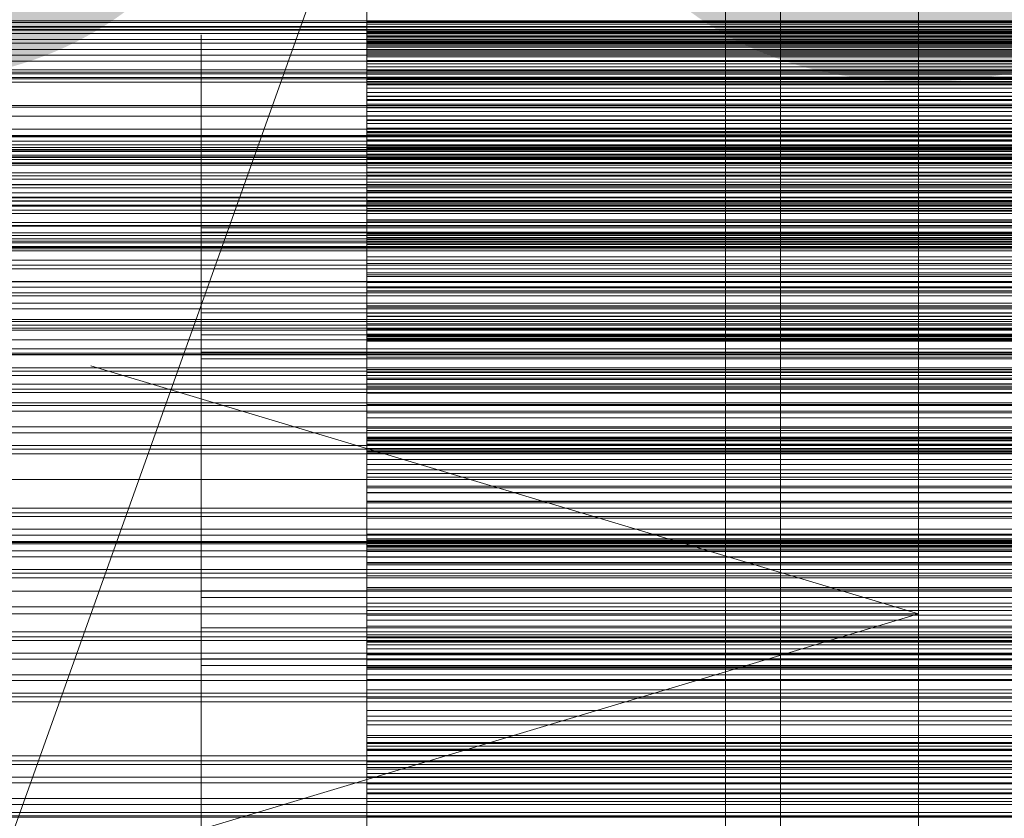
# Model space of a CAD drawing. Header units: millimetres. Extents: x -1970 to 61924, y -58230 to 6847.
# Tile 199 of 256: x 487 to 666, y -34237 to -34092. Entities that reach past the tile are written whole.
import ezdxf

# ---------------------------------------------------------------- set-up
doc = ezdxf.new("R2010")
doc.units = ezdxf.units.MM
for name, color, linetype, lineweight in [('COTAS_O', 1, 'Continuous', 0), ('frontal_briquetadora', 7, 'Continuous', 0), ('frontal_C03', 7, 'Continuous', 0), ('frontal_dosificador', 7, 'Continuous', 0), ('frontal_mezcladora', 7, 'Continuous', 0), ('frontal_secador', 7, 'Continuous', 0)]:
    doc.layers.add(name, color=color, linetype=linetype, lineweight=lineweight)
doc.dimstyles.new('R19_100', dxfattribs={"dimtxt": 250, "dimasz": 150, "dimexe": 150, "dimexo": 80, "dimgap": 100, "dimtad": 1, "dimtih": 1, "dimtoh": 1, "dimdsep": 46, "dimcen": 0.09, "dimadec": 0, "dimazin": 0, "dimtfac": 1, "dimtdec": 4, "dimtofl": 0, "dimtmove": 0, "dimatfit": 3, "dimfxl": 1, "dimtolj": 1, "dimtzin": 0, "dimarcsym": 0})

# ---------------------------------------------------------------- blocks, each defined once
blk = doc.blocks.new('DIM_R26_46')
at = {"layer": 'COTAS_O'}
for p, q in [((-1725, -33700), (-1575, -33655)), ((1725, -33700), (1575, -33655)), ((-1725, -34400), (-1725, -33700)), ((-1725, -33700), (1725, -33700)), ((-1725, -33700), (-1575, -33745)), ((1725, -33700), (1575, -33745)), ((1725, -34400), (1725, -33700))]:
    blk.add_line(p, q, dxfattribs=at)
blk.add_text('3450 O', height=250, dxfattribs=at).set_placement((0, -33600))
blk = doc.blocks.new('DIM_R26_49')
at = {"layer": 'COTAS_O'}
for p, q in [((-650, -34200), (-500, -34155)), ((650, -34200), (500, -34155)), ((-650, -34900), (-650, -34200)), ((-650, -34200), (650, -34200)), ((-650, -34200), (-500, -34245)), ((650, -34200), (500, -34245)), ((650, -34900), (650, -34200))]:
    blk.add_line(p, q, dxfattribs=at)
blk.add_text('1300 O', height=250, dxfattribs=at).set_placement((0, -34100))

msp = doc.modelspace()

# ---------------------------------------------------------------- linework, layer by layer
at = {"layer": 'frontal_briquetadora'}
for p, q in [((550, -34092.577), (550, -34079.226)), ((550, -34095.598), (550, -34088.773)), ((550, -34092.698), (550, -34088.88)), ((550, -34089.04), (550, -34102.804)), ((550, -34098.165), (550, -34089.479)), ((550, -34103.889), (550, -34090.793)), ((550, -34091.623), (550, -34093.074)), ((550, -34092.064), (550, -34093.54)), ((550, -34104.721), (550, -34092.577)), ((550, -34092.577), (750, -34092.577)), ((550, -34096.357), (550, -34092.698)), ((750, -34092.698), (550, -34092.698)), ((550, -34093.074), (550, -34094.607)), ((550, -34093.074), (750, -34093.074)), ((550, -34093.54), (550, -34095.098)), ((550, -34093.54), (750, -34093.54)), ((550, -34103.103), (550, -34094.189)), ((750, -34094.189), (550, -34094.189)), ((550, -34094.189), (550, -34094.417)), ((750, -34094.417), (550, -34094.417)), ((550, -34094.417), (550, -34094.804)), ((520, -34096.156), (520, -34095.002)), ((520, -34095.002), (520, -34095.959)), ((520, -34097.371), (520, -34095.264)), ((520, -34095.959), (520, -34099.014)), ((520, -34099.407), (520, -34096.156)), ((550, -34094.607), (550, -34096.221)), ((550, -34094.607), (750, -34094.607)), ((750, -34094.804), (550, -34094.804)), ((550, -34094.804), (550, -34095.36)), ((550, -34095.959), (550, -34095.002)), ((550, -34095.002), (550, -34096.156)), ((550, -34095.098), (550, -34096.737)), ((550, -34095.098), (750, -34095.098)), ((550, -34097.371), (550, -34095.264)), ((750, -34095.36), (550, -34095.36)), ((550, -34095.36), (550, -34096.093)), ((550, -34097.262), (550, -34095.598)), ((550, -34095.598), (750, -34095.598)), ((550, -34099.014), (550, -34095.959)), ((750, -34096.093), (550, -34096.093)), ((550, -34096.093), (550, -34097.02)), ((550, -34096.156), (550, -34099.407)), ((550, -34096.221), (550, -34097.916)), ((550, -34096.221), (750, -34096.221)), ((520, -34101.561), (520, -34097.371)), ((550, -34099.843), (550, -34096.357)), ((750, -34096.357), (550, -34096.357)), ((550, -34096.737), (550, -34098.457)), ((550, -34096.737), (750, -34096.737)), ((750, -34097.02), (550, -34097.02)), ((550, -34097.02), (550, -34098.165)), ((550, -34099.007), (550, -34097.262)), ((550, -34097.262), (750, -34097.262)), ((550, -34101.561), (550, -34097.371)), ((550, -34097.916), (550, -34099.69)), ((550, -34097.916), (750, -34097.916)), ((520, -34099.014), (520, -34104.133)), ((520, -34104.716), (520, -34099.407)), ((750, -34098.165), (550, -34098.165)), ((550, -34098.457), (550, -34100.257)), ((550, -34098.457), (750, -34098.457)), ((550, -34100.831), (550, -34099.007)), ((550, -34099.007), (750, -34099.007)), ((550, -34104.133), (550, -34099.014)), ((550, -34099.407), (550, -34104.716)), ((550, -34099.69), (550, -34101.544)), ((550, -34099.69), (750, -34099.69)), ((520, -34107.784), (520, -34101.561)), ((550, -34103.14), (550, -34099.843)), ((750, -34099.843), (550, -34099.843)), ((550, -34100.257), (550, -34102.135)), ((550, -34100.257), (750, -34100.257)), ((550, -34102.733), (550, -34100.831)), ((550, -34100.831), (750, -34100.831)), ((550, -34101.544), (550, -34103.477)), ((550, -34101.544), (750, -34101.544)), ((550, -34107.784), (550, -34101.561)), ((550, -34102.135), (550, -34104.091)), ((550, -34102.135), (750, -34102.135)), ((550, -34104.714), (550, -34102.733)), ((550, -34102.733), (750, -34102.733)), ((550, -34102.804), (550, -34115.613)), ((550, -34102.804), (750, -34102.804)), ((550, -34106.909), (550, -34103.103)), ((750, -34103.103), (550, -34103.103)), ((550, -34106.22), (550, -34103.14)), ((750, -34103.14), (550, -34103.14)), ((520, -34104.133), (520, -34111.255)), ((520, -34112.022), (520, -34104.716)), ((550, -34103.477), (550, -34105.486)), ((550, -34103.477), (750, -34103.477)), ((550, -34115.656), (550, -34103.889)), ((550, -34103.889), (750, -34103.889)), ((550, -34104.091), (550, -34106.125)), ((550, -34104.091), (750, -34104.091)), ((550, -34111.255), (550, -34104.133)), ((550, -34106.771), (550, -34104.714)), ((550, -34104.714), (750, -34104.714)), ((550, -34104.716), (550, -34112.022)), ((550, -34115.191), (550, -34104.721)), ((550, -34104.721), (750, -34104.721)), ((550, -34105.486), (550, -34107.573)), ((550, -34105.486), (750, -34105.486)), ((550, -34106.125), (550, -34108.235)), ((550, -34106.125), (750, -34106.125)), ((550, -34115.124), (550, -34106.22)), ((750, -34106.22), (550, -34106.22)), ((550, -34108.904), (550, -34106.771)), ((550, -34106.771), (750, -34106.771)), ((550, -34110.56), (550, -34106.909)), ((750, -34106.909), (550, -34106.909)), ((520, -34115.968), (520, -34107.784)), ((550, -34107.573), (550, -34109.735)), ((550, -34107.573), (750, -34107.573)), ((550, -34115.968), (550, -34107.784)), ((550, -34108.235), (550, -34110.42)), ((550, -34108.235), (750, -34108.235)), ((550, -34111.113), (550, -34108.904)), ((550, -34108.904), (750, -34108.904)), ((550, -34109.735), (550, -34111.971)), ((550, -34109.735), (750, -34109.735)), ((550, -34110.42), (550, -34112.679)), ((550, -34110.42), (750, -34110.42)), ((520, -34111.255), (520, -34120.296)), ((520, -34121.239), (520, -34112.022)), ((550, -34114.047), (550, -34110.56)), ((750, -34110.56), (550, -34110.56)), ((550, -34113.395), (550, -34111.113)), ((550, -34111.113), (750, -34111.113)), ((550, -34120.296), (550, -34111.255)), ((550, -34111.971), (550, -34114.281)), ((550, -34111.971), (750, -34111.971)), ((550, -34112.022), (550, -34121.239)), ((550, -34112.599), (550, -34112.576)), ((750, -34112.576), (550, -34112.576)), ((550, -34112.576), (550, -34112.716)), ((550, -34121.71), (550, -34112.599)), ((750, -34112.599), (550, -34112.599)), ((550, -34112.679), (550, -34115.012)), ((550, -34112.679), (750, -34112.679)), ((750, -34112.716), (550, -34112.716)), ((550, -34112.716), (550, -34113.027)), ((750, -34113.027), (550, -34113.027)), ((550, -34113.027), (550, -34113.519)), ((550, -34115.75), (550, -34113.395)), ((550, -34113.395), (750, -34113.395)), ((750, -34113.519), (550, -34113.519)), ((550, -34113.519), (550, -34114.21)), ((550, -34117.358), (550, -34114.047)), ((750, -34114.047), (550, -34114.047)), ((750, -34114.21), (550, -34114.21)), ((550, -34114.21), (550, -34115.124)), ((550, -34114.281), (550, -34116.664)), ((550, -34114.281), (750, -34114.281)), ((550, -34115.012), (550, -34117.417)), ((550, -34115.012), (750, -34115.012)), ((750, -34115.124), (550, -34115.124)), ((550, -34123.584), (550, -34115.191)), ((550, -34115.191), (750, -34115.191)), ((550, -34115.613), (550, -34126.974)), ((550, -34115.613), (750, -34115.613)), ((550, -34125.641), (550, -34115.656)), ((550, -34115.656), (750, -34115.656)), ((550, -34118.177), (550, -34115.75)), ((550, -34115.75), (750, -34115.75)), ((520, -34126.016), (520, -34115.968)), ((550, -34126.016), (550, -34115.968)), ((550, -34116.664), (550, -34119.118)), ((550, -34116.664), (750, -34116.664)), ((550, -34120.474), (550, -34117.358)), ((750, -34117.358), (550, -34117.358)), ((550, -34117.417), (550, -34119.893)), ((550, -34117.417), (750, -34117.417)), ((520, -34120.227), (520, -34117.813)), ((520, -34120.031), (520, -34117.866)), ((520, -34117.866), (520, -34118.139)), ((520, -34118.139), (520, -34120.796)), ((550, -34120.675), (550, -34118.177)), ((550, -34118.177), (750, -34118.177)), ((550, -34119.118), (550, -34126.503)), ((550, -34119.118), (750, -34119.118)), ((520, -34124.205), (520, -34120.031)), ((520, -34124.576), (520, -34120.227)), ((520, -34120.296), (520, -34131.152)), ((520, -34120.796), (520, -34125.31)), ((520, -34132.258), (520, -34121.239)), ((550, -34119.893), (550, -34122.44)), ((550, -34119.893), (750, -34119.893)), ((550, -34131.152), (550, -34120.296)), ((550, -34123.368), (550, -34120.474)), ((750, -34120.474), (550, -34120.474)), ((550, -34123.243), (550, -34120.675)), ((550, -34120.675), (750, -34120.675)), ((550, -34121.239), (550, -34132.258)), ((550, -34125.343), (550, -34121.71)), ((750, -34121.71), (550, -34121.71)), ((550, -34122.44), (550, -34125.055)), ((550, -34122.44), (750, -34122.44)), ((520, -34129.561), (520, -34124.205)), ((520, -34130), (520, -34124.576)), ((550, -34125.879), (550, -34123.243)), ((550, -34123.243), (750, -34123.243)), ((550, -34132.468), (550, -34123.368)), ((750, -34123.368), (550, -34123.368)), ((550, -34129.579), (550, -34123.584)), ((550, -34123.584), (750, -34123.584)), ((520, -34125.31), (520, -34130.788)), ((520, -34137.811), (520, -34126.016)), ((550, -34125.055), (550, -34133.026)), ((550, -34125.055), (750, -34125.055)), ((550, -34128.818), (550, -34125.343)), ((750, -34125.343), (550, -34125.343)), ((550, -34133.462), (550, -34125.641)), ((550, -34125.641), (750, -34125.641)), ((550, -34128.583), (550, -34125.879)), ((550, -34125.879), (750, -34125.879)), ((550, -34137.811), (550, -34126.016)), ((550, -34126.503), (550, -34131.376)), ((550, -34126.503), (750, -34126.503)), ((550, -34126.974), (550, -34136.452)), ((550, -34126.974), (750, -34126.974)), ((520, -34129.561), (750, -34129.561)), ((520, -34135.039), (520, -34129.561)), ((520, -34130), (750, -34130)), ((520, -34130), (520, -34135.424)), ((550, -34131.352), (550, -34128.583)), ((550, -34128.583), (750, -34128.583)), ((550, -34132.125), (550, -34128.818)), ((750, -34128.818), (550, -34128.818)), ((550, -34132.944), (550, -34129.579)), ((550, -34129.579), (750, -34129.579)), ((520, -34130.788), (750, -34130.788)), ((520, -34130.788), (520, -34136.144)), ((520, -34131.152), (520, -34143.694)), ((550, -34131.126), (550, -34131.018)), ((750, -34131.018), (550, -34131.018)), ((550, -34131.018), (550, -34131.084)), ((750, -34131.084), (550, -34131.084)), ((550, -34131.084), (550, -34131.335)), ((550, -34131.4), (550, -34131.126)), ((750, -34131.126), (550, -34131.126)), ((550, -34143.694), (550, -34131.152)), ((750, -34131.335), (550, -34131.335)), ((550, -34131.335), (550, -34131.787)), ((550, -34139.891), (550, -34131.352)), ((550, -34131.352), (750, -34131.352)), ((550, -34131.376), (550, -34133.551)), ((550, -34131.376), (750, -34131.376)), ((550, -34140.685), (550, -34131.4)), ((750, -34131.4), (550, -34131.4)), ((750, -34131.787), (550, -34131.787)), ((550, -34131.787), (550, -34132.468)), ((520, -34144.951), (520, -34132.258)), ((520, -34135.877), (520, -34133.712)), ((520, -34133.712), (520, -34133.985)), ((550, -34135.252), (550, -34132.125)), ((750, -34132.125), (550, -34132.125)), ((550, -34132.258), (550, -34144.951)), ((750, -34132.468), (550, -34132.468)), ((550, -34133.551), (550, -34132.944)), ((550, -34132.944), (750, -34132.944)), ((550, -34133.026), (550, -34138.548)), ((550, -34133.026), (750, -34133.026)), ((550, -34138.817), (550, -34133.462)), ((550, -34133.462), (750, -34133.462)), ((550, -34133.551), (750, -34133.551)), ((520, -34133.985), (520, -34136.641)), ((520, -34139.553), (520, -34135.039)), ((520, -34135.424), (520, -34139.773)), ((550, -34138.18), (550, -34135.252)), ((750, -34135.252), (550, -34135.252)), ((520, -34140.051), (520, -34135.877)), ((520, -34136.144), (520, -34140.318)), ((520, -34136.641), (520, -34141.156)), ((520, -34139.653), (520, -34137.24)), ((550, -34136.452), (550, -34143.68)), ((550, -34136.452), (750, -34136.452)), ((520, -34151.214), (520, -34137.811)), ((550, -34151.214), (550, -34137.811)), ((550, -34140.882), (550, -34138.18)), ((750, -34138.18), (550, -34138.18)), ((550, -34138.548), (550, -34141.41)), ((550, -34138.548), (750, -34138.548)), ((550, -34141.501), (550, -34138.817)), ((550, -34138.817), (750, -34138.817)), ((520, -34142.21), (520, -34139.553)), ((520, -34144.003), (520, -34139.653)), ((520, -34139.773), (520, -34142.187)), ((520, -34145.407), (520, -34140.051)), ((520, -34140.318), (520, -34142.483)), ((520, -34142.991), (520, -34140.827)), ((520, -34140.827), (520, -34141.1)), ((550, -34146.05), (550, -34139.891)), ((550, -34139.891), (750, -34139.891)), ((550, -34144.137), (550, -34140.685)), ((750, -34140.685), (550, -34140.685)), ((550, -34150.155), (550, -34140.882)), ((750, -34140.882), (550, -34140.882)), ((520, -34141.1), (520, -34143.756)), ((520, -34141.156), (520, -34146.634)), ((520, -34142.483), (520, -34142.21)), ((550, -34141.41), (550, -34141.501)), ((550, -34141.41), (750, -34141.41)), ((550, -34141.501), (750, -34141.501)), ((520, -34147.165), (520, -34142.991)), ((520, -34143.694), (520, -34157.775)), ((520, -34143.756), (520, -34148.271)), ((520, -34149.426), (520, -34144.003)), ((550, -34143.68), (550, -34148.383)), ((550, -34143.68), (750, -34143.68)), ((550, -34157.775), (550, -34143.694)), ((550, -34147.428), (550, -34144.137)), ((750, -34144.137), (550, -34144.137)), ((550, -34145.452), (550, -34144.381)), ((550, -34144.381), (550, -34146.095)), ((550, -34144.381), (750, -34144.381)), ((520, -34159.169), (520, -34144.951)), ((520, -34145.407), (750, -34145.407)), ((520, -34150.885), (520, -34145.407)), ((550, -34144.951), (550, -34159.169)), ((550, -34149.267), (550, -34145.452)), ((550, -34145.452), (750, -34145.452)), ((550, -34149.591), (550, -34146.05)), ((550, -34146.05), (750, -34146.05)), ((550, -34146.095), (550, -34150.529)), ((550, -34146.095), (750, -34146.095)), ((520, -34146.634), (750, -34146.634)), ((520, -34146.634), (520, -34151.99)), ((520, -34152.522), (520, -34147.165)), ((550, -34150.547), (550, -34147.428)), ((750, -34147.428), (550, -34147.428)), ((520, -34148.271), (520, -34153.748)), ((520, -34149.426), (750, -34149.426)), ((520, -34149.426), (520, -34154.85)), ((550, -34148.383), (550, -34150.379)), ((550, -34148.383), (750, -34148.383)), ((550, -34155.68), (550, -34149.267)), ((550, -34149.267), (750, -34149.267)), ((550, -34149.667), (550, -34149.488)), ((750, -34149.488), (550, -34149.488)), ((750, -34149.496), (550, -34149.496)), ((550, -34149.496), (550, -34149.71)), ((550, -34150.379), (550, -34149.591)), ((550, -34149.591), (750, -34149.591)), ((550, -34150.023), (550, -34149.667)), ((750, -34149.667), (550, -34149.667)), ((750, -34149.71), (550, -34149.71)), ((550, -34149.71), (550, -34150.155)), ((520, -34155.399), (520, -34150.885)), ((520, -34166.069), (520, -34151.214)), ((550, -34150.548), (550, -34150.023)), ((750, -34150.023), (550, -34150.023)), ((750, -34150.155), (550, -34150.155)), ((550, -34150.379), (750, -34150.379)), ((550, -34150.529), (550, -34157.512)), ((550, -34150.529), (750, -34150.529)), ((550, -34153.483), (550, -34150.547)), ((550, -34159.984), (550, -34150.548)), ((750, -34150.548), (550, -34150.548)), ((550, -34166.069), (550, -34151.214)), ((520, -34151.99), (520, -34156.164)), ((520, -34152.522), (750, -34152.522)), ((520, -34157.999), (520, -34152.522)), ((520, -34153.748), (750, -34153.748)), ((520, -34153.748), (520, -34159.105)), ((520, -34154.85), (520, -34159.199)), ((550, -34156.216), (550, -34153.483)), ((750, -34153.483), (550, -34153.483)), ((520, -34158.056), (520, -34155.399)), ((520, -34156.164), (520, -34158.329)), ((550, -34164.444), (550, -34155.68)), ((550, -34155.68), (750, -34155.68)), ((550, -34158.718), (550, -34156.216)), ((750, -34156.216), (550, -34156.216)), ((520, -34157.775), (520, -34173.231)), ((520, -34162.514), (520, -34157.999)), ((520, -34158.329), (520, -34158.056)), ((550, -34158.289), (550, -34157.269)), ((550, -34157.269), (550, -34159.034)), ((550, -34157.269), (750, -34157.269)), ((550, -34157.512), (550, -34166.775)), ((550, -34157.512), (750, -34157.512)), ((550, -34173.231), (550, -34157.775)), ((550, -34162.055), (550, -34158.289)), ((550, -34158.289), (750, -34158.289)), ((550, -34168.143), (550, -34158.718)), ((750, -34158.718), (550, -34158.718)), ((520, -34159.105), (520, -34163.279)), ((520, -34174.744), (520, -34159.169)), ((520, -34159.199), (520, -34161.613)), ((550, -34159.034), (550, -34163.517)), ((550, -34159.034), (750, -34159.034)), ((550, -34159.169), (550, -34174.744)), ((550, -34163.247), (550, -34159.984)), ((750, -34159.984), (550, -34159.984)), ((550, -34168.422), (550, -34162.055)), ((550, -34162.055), (750, -34162.055)), ((520, -34165.17), (520, -34162.514)), ((520, -34163.279), (520, -34165.443)), ((550, -34166.345), (550, -34163.247)), ((750, -34163.247), (550, -34163.247)), ((550, -34163.517), (550, -34170.544)), ((550, -34163.517), (750, -34163.517)), ((520, -34165.443), (520, -34165.17)), ((550, -34175.223), (550, -34164.444)), ((550, -34164.444), (750, -34164.444)), ((520, -34182.2), (520, -34166.069)), ((550, -34182.2), (550, -34166.069)), ((550, -34169.27), (550, -34166.345)), ((750, -34166.345), (550, -34166.345)), ((550, -34166.775), (550, -34177.964)), ((550, -34166.775), (750, -34166.775)), ((550, -34167.96), (550, -34167.934)), ((750, -34167.934), (550, -34167.934)), ((550, -34167.934), (550, -34168.143)), ((550, -34168.194), (550, -34167.96)), ((750, -34167.96), (550, -34167.96)), ((750, -34168.143), (550, -34168.143)), ((550, -34168.618), (550, -34168.194)), ((750, -34168.194), (550, -34168.194)), ((550, -34177.146), (550, -34168.422)), ((550, -34168.422), (750, -34168.422)), ((550, -34169.222), (550, -34168.618)), ((750, -34168.618), (550, -34168.618)), ((550, -34169.995), (550, -34169.222)), ((750, -34169.222), (550, -34169.222)), ((550, -34172.006), (550, -34169.27)), ((750, -34169.27), (550, -34169.27)), ((550, -34179.561), (550, -34169.995)), ((750, -34169.995), (550, -34169.995)), ((550, -34170.764), (550, -34170.441)), ((550, -34170.441), (550, -34172.896)), ((550, -34170.441), (750, -34170.441)), ((550, -34170.544), (550, -34179.847)), ((550, -34170.544), (750, -34170.544)), ((550, -34173.853), (550, -34170.764)), ((550, -34170.764), (750, -34170.764)), ((550, -34174.538), (550, -34172.006)), ((750, -34172.006), (550, -34172.006)), ((550, -34172.896), (550, -34178.035)), ((550, -34172.896), (750, -34172.896)), ((520, -34173.231), (520, -34189.88)), ((520, -34191.495), (520, -34174.744)), ((550, -34189.88), (550, -34173.231)), ((550, -34179.589), (550, -34173.853)), ((550, -34173.853), (750, -34173.853)), ((550, -34176.835), (550, -34174.538)), ((750, -34174.538), (550, -34174.538)), ((550, -34174.744), (550, -34191.495)), ((550, -34187.602), (550, -34175.223)), ((550, -34175.223), (750, -34175.223)), ((520, -34178.883), (520, -34177)), ((520, -34178.061), (520, -34177.118)), ((520, -34177.118), (520, -34179.937)), ((520, -34182.729), (520, -34178.061)), ((550, -34186.389), (550, -34176.835)), ((750, -34176.835), (550, -34176.835)), ((550, -34187.891), (550, -34177.146)), ((550, -34177.146), (750, -34177.146)), ((550, -34177.964), (550, -34190.647)), ((550, -34177.964), (750, -34177.964)), ((550, -34178.035), (550, -34185.66)), ((550, -34178.035), (750, -34178.035)), ((520, -34184.46), (520, -34178.883)), ((520, -34179.937), (520, -34186.409)), ((550, -34182.626), (550, -34179.561)), ((750, -34179.561), (550, -34179.561)), ((550, -34187.752), (550, -34179.589)), ((550, -34179.589), (750, -34179.589)), ((550, -34179.847), (550, -34191.067)), ((550, -34179.847), (750, -34179.847)), ((520, -34199.42), (520, -34182.2)), ((520, -34190.943), (520, -34182.729)), ((550, -34199.42), (550, -34182.2)), ((550, -34185.525), (550, -34182.626)), ((750, -34182.626), (550, -34182.626)), ((520, -34186.282), (520, -34184.117)), ((520, -34184.117), (520, -34184.39)), ((520, -34184.39), (520, -34187.047)), ((520, -34193.516), (520, -34184.46)), ((520, -34190.456), (520, -34186.282)), ((520, -34186.409), (520, -34196.286)), ((520, -34187.047), (520, -34191.561)), ((550, -34188.246), (550, -34185.525)), ((750, -34185.525), (550, -34185.525)), ((550, -34185.66), (550, -34195.479)), ((550, -34185.66), (750, -34185.66)), ((550, -34186.417), (550, -34186.389)), ((750, -34186.389), (550, -34186.389)), ((550, -34186.682), (550, -34186.417)), ((750, -34186.417), (550, -34186.417)), ((550, -34187.157), (550, -34186.682)), ((750, -34186.682), (550, -34186.682)), ((550, -34187.826), (550, -34187.157)), ((750, -34187.157), (550, -34187.157)), ((550, -34201.105), (550, -34187.602)), ((550, -34187.602), (750, -34187.602)), ((550, -34198.027), (550, -34187.752)), ((550, -34187.752), (750, -34187.752)), ((550, -34188.675), (550, -34187.826)), ((750, -34187.826), (550, -34187.826)), ((550, -34200.244), (550, -34187.891)), ((550, -34187.891), (750, -34187.891)), ((550, -34190.778), (550, -34188.246)), ((750, -34188.246), (550, -34188.246)), ((550, -34189.695), (550, -34188.675)), ((750, -34188.675), (550, -34188.675)), ((520, -34189.88), (520, -34207.527)), ((520, -34192.727), (520, -34190.313)), ((520, -34195.812), (520, -34190.456)), ((550, -34199.367), (550, -34189.695)), ((750, -34189.695), (550, -34189.695)), ((550, -34207.527), (550, -34189.88)), ((550, -34190.647), (550, -34204.338)), ((550, -34190.647), (750, -34190.647)), ((550, -34193.102), (550, -34190.778)), ((750, -34190.778), (550, -34190.778)), ((520, -34202.387), (520, -34190.943)), ((520, -34209.225), (520, -34191.495)), ((520, -34191.561), (520, -34197.039)), ((550, -34191.067), (550, -34203.774)), ((550, -34191.067), (750, -34191.067)), ((550, -34191.495), (550, -34209.225)), ((520, -34197.076), (520, -34192.727)), ((520, -34205.704), (520, -34193.516)), ((550, -34195.188), (550, -34193.102)), ((750, -34193.102), (550, -34193.102)), ((520, -34195.812), (750, -34195.812)), ((520, -34201.29), (520, -34195.812)), ((550, -34204.848), (550, -34195.188)), ((750, -34195.188), (550, -34195.188)), ((550, -34195.479), (550, -34207.113)), ((550, -34195.479), (750, -34195.479)), ((520, -34196.286), (520, -34209.187)), ((520, -34198.605), (520, -34196.441)), ((520, -34196.441), (520, -34196.713)), ((520, -34196.713), (520, -34199.37)), ((520, -34197.039), (750, -34197.039)), ((520, -34197.039), (520, -34202.395)), ((520, -34202.5), (520, -34197.076)), ((520, -34202.779), (520, -34198.605)), ((520, -34199.37), (520, -34203.885)), ((520, -34217.526), (520, -34199.42)), ((550, -34210.021), (550, -34198.027)), ((550, -34198.027), (750, -34198.027)), ((550, -34202.228), (550, -34199.367)), ((750, -34199.367), (550, -34199.367)), ((550, -34217.526), (550, -34199.42)), ((520, -34205.804), (520, -34201.29)), ((550, -34213.731), (550, -34200.244)), ((550, -34200.244), (750, -34200.244)), ((550, -34208.173), (550, -34201.105)), ((550, -34201.105), (750, -34201.105)), ((520, -34216.621), (520, -34202.387)), ((520, -34202.395), (520, -34206.569)), ((520, -34202.5), (750, -34202.5)), ((520, -34202.5), (520, -34207.924)), ((520, -34208.136), (520, -34202.779)), ((550, -34204.919), (550, -34202.228)), ((750, -34202.228), (550, -34202.228)), ((520, -34203.885), (520, -34209.362)), ((550, -34203.774), (550, -34217.478)), ((550, -34203.774), (750, -34203.774)), ((550, -34204.338), (550, -34218.51)), ((550, -34204.338), (750, -34204.338)), ((550, -34205.112), (550, -34204.848)), ((750, -34204.848), (550, -34204.848)), ((550, -34207.432), (550, -34204.919)), ((750, -34204.919), (550, -34204.919)), ((550, -34205.616), (550, -34205.112)), ((750, -34205.112), (550, -34205.112)), ((520, -34220.554), (520, -34205.704)), ((520, -34208.461), (520, -34205.804)), ((520, -34206.569), (520, -34208.734)), ((550, -34206.333), (550, -34205.616)), ((750, -34205.616), (550, -34205.616)), ((550, -34207.243), (550, -34206.333)), ((750, -34206.333), (550, -34206.333)), ((520, -34207.527), (520, -34225.965)), ((520, -34207.924), (520, -34212.273)), ((520, -34208.136), (750, -34208.136)), ((520, -34213.613), (520, -34208.136)), ((520, -34208.734), (520, -34208.461)), ((550, -34207.113), (550, -34220.117)), ((550, -34207.113), (750, -34207.113)), ((550, -34208.336), (550, -34207.243)), ((750, -34207.243), (550, -34207.243)), ((550, -34209.753), (550, -34207.432)), ((750, -34207.432), (550, -34207.432)), ((550, -34225.965), (550, -34207.527)), ((550, -34215.272), (550, -34208.173)), ((550, -34208.173), (750, -34208.173)), ((550, -34209.601), (550, -34208.336)), ((750, -34208.336), (550, -34208.336)), ((520, -34209.187), (520, -34224.618)), ((520, -34227.726), (520, -34209.225)), ((520, -34209.362), (750, -34209.362)), ((520, -34209.362), (520, -34214.719)), ((550, -34209.225), (550, -34227.726)), ((550, -34219.355), (550, -34209.601)), ((750, -34209.601), (550, -34209.601)), ((550, -34211.863), (550, -34209.753)), ((750, -34209.753), (550, -34209.753)), ((550, -34223.272), (550, -34210.021)), ((550, -34210.021), (750, -34210.021)), ((550, -34213.734), (550, -34211.863)), ((750, -34211.863), (550, -34211.863)), ((520, -34212.273), (520, -34214.687)), ((520, -34218.128), (520, -34213.613)), ((550, -34227.834), (550, -34213.731)), ((550, -34223.476), (550, -34213.734)), ((750, -34213.734), (550, -34213.734)), ((520, -34214.719), (520, -34218.892)), ((550, -34222.397), (550, -34215.272)), ((550, -34215.272), (750, -34215.272)), ((520, -34233.1), (520, -34216.621)), ((520, -34236.305), (520, -34217.526)), ((550, -34217.478), (550, -34224.611)), ((550, -34217.478), (750, -34217.478)), ((550, -34236.305), (550, -34217.526)), ((520, -34220.784), (520, -34218.128)), ((520, -34218.892), (520, -34221.057)), ((550, -34218.51), (550, -34232.619)), ((550, -34218.51), (750, -34218.51)), ((550, -34222.005), (550, -34219.355)), ((750, -34219.355), (550, -34219.355)), ((520, -34237.497), (520, -34220.554)), ((520, -34221.057), (520, -34220.784)), ((550, -34220.117), (550, -34233.99)), ((550, -34220.117), (750, -34220.117)), ((550, -34224.483), (550, -34222.005)), ((750, -34222.005), (550, -34222.005)), ((550, -34229.547), (550, -34222.397)), ((550, -34222.397), (750, -34222.397)), ((520, -34224.618), (520, -34241.985)), ((550, -34237.271), (550, -34223.272)), ((550, -34223.272), (750, -34223.272)), ((550, -34223.976), (550, -34223.476)), ((750, -34223.476), (550, -34223.476)), ((550, -34224.718), (550, -34223.976)), ((750, -34223.976), (550, -34223.976)), ((550, -34226.781), (550, -34224.483)), ((750, -34224.483), (550, -34224.483)), ((550, -34224.611), (550, -34231.767)), ((550, -34224.611), (750, -34224.611)), ((550, -34225.673), (550, -34224.718)), ((750, -34224.718), (550, -34224.718)), ((520, -34225.965), (520, -34244.978)), ((550, -34226.824), (550, -34225.673)), ((750, -34225.673), (550, -34225.673)), ((550, -34244.978), (550, -34225.965)), ((520, -34246.782), (520, -34227.726)), ((550, -34228.885), (550, -34226.781)), ((750, -34226.781), (550, -34226.781)), ((550, -34228.157), (550, -34226.824)), ((750, -34226.824), (550, -34226.824)), ((550, -34227.726), (550, -34246.782)), ((550, -34242.009), (550, -34227.834)), ((550, -34227.834), (750, -34227.834)), ((550, -34229.664), (550, -34228.157)), ((750, -34228.157), (550, -34228.157)), ((550, -34230.777), (550, -34228.885)), ((750, -34228.885), (550, -34228.885)), ((550, -34236.717), (550, -34229.547)), ((550, -34229.547), (750, -34229.547)), ((550, -34239.478), (550, -34229.664)), ((750, -34229.664), (550, -34229.664)), ((550, -34232.427), (550, -34230.777)), ((750, -34230.777), (550, -34230.777)), ((550, -34231.767), (550, -34238.943)), ((550, -34231.767), (750, -34231.767)), ((520, -34251.188), (520, -34233.1)), ((550, -34242.229), (550, -34232.427)), ((750, -34232.427), (550, -34232.427)), ((550, -34232.619), (550, -34236.673)), ((550, -34232.619), (750, -34232.619)), ((550, -34233.99), (550, -34241.171)), ((550, -34233.99), (750, -34233.99)), ((520, -34255.539), (520, -34236.305)), ((550, -34255.539), (550, -34236.305)), ((550, -34236.673), (550, -34240.744)), ((550, -34236.673), (750, -34236.673)), ((550, -34243.904), (550, -34236.717)), ((550, -34236.717), (750, -34236.717))]:
    msp.add_line(p, q, dxfattribs=at)
at = {"layer": 'frontal_C03'}
for p, q in [((1250, -34092.509), (-1250, -34092.509)), ((-1250, -34092.816), (1250, -34092.816)), ((-1250, -34093.614), (1250, -34093.614)), ((-1250, -34094.198), (1250, -34094.198)), ((1250, -34094.816), (-1250, -34094.816)), ((-1250, -34095.873), (1250, -34095.873)), ((-1250, -34096.536), (1250, -34096.536)), ((-1250, -34097.665), (1250, -34097.665)), ((1250, -34098.726), (-1250, -34098.726)), ((1250, -34099.783), (-1250, -34099.783)), ((-1250, -34101.385), (1250, -34101.385)), ((1250, -34102.09), (-1250, -34102.09)), ((1250, -34102.744), (-1250, -34102.744)), ((-1250, -34102.981), (1250, -34102.981)), ((1250, -34103.625), (-1250, -34103.625)), ((-1250, -34107.828), (1250, -34107.828)), ((-1250, -34109.784), (1250, -34109.784)), ((1250, -34113.431), (-1250, -34113.431)), ((-1268, -34115.802), (1268, -34115.802)), ((1250, -34114.313), (-1250, -34114.313)), ((1250, -34114.966), (-1250, -34114.966)), ((-1250, -34115.429), (1250, -34115.429)), ((-1268, -34116.026), (1268, -34116.026)), ((-1268, -34116.191), (1268, -34116.191)), ((-1268, -34116.848), (1268, -34116.848)), ((-1268, -34117.166), (1268, -34117.166)), ((1250, -34117.274), (-1250, -34117.274)), ((1250, -34117.61), (-1250, -34117.61)), ((-1268, -34118.212), (1268, -34118.212)), ((-1268, -34118.661), (1268, -34118.661)), ((-1250, -34118.331), (1250, -34118.331)), ((-1268, -34120.024), (1268, -34120.024)), ((-1268, -34120.574), (1268, -34120.574)), ((1250, -34121.183), (-1250, -34121.183)), ((-1268, -34122.162), (1268, -34122.162)), ((1268, -34122.775), (-1268, -34122.775)), ((1250, -34122.24), (-1250, -34122.24)), ((-1268, -34124.479), (1268, -34124.479)), ((-1250, -34123.667), (1250, -34123.667)), ((1250, -34124.548), (-1250, -34124.548)), ((-1268, -34125.114), (1268, -34125.114)), ((1250, -34125.201), (-1250, -34125.201)), ((-1250, -34125.925), (1250, -34125.925)), ((1250, -34126.083), (-1250, -34126.083)), ((-1268, -34126.817), (1268, -34126.817)), ((-1268, -34127.431), (1268, -34127.431)), ((-1268, -34129.018), (1268, -34129.018)), ((-1268, -34129.568), (1268, -34129.568)), ((-1268, -34130.932), (1268, -34130.932)), ((-1268, -34131.381), (1268, -34131.381)), ((-1268, -34132.427), (1268, -34132.427)), ((-1268, -34132.744), (1268, -34132.744)), ((-1268, -34133.402), (1268, -34133.402)), ((-1268, -34133.566), (1268, -34133.566)), ((-1250, -34131.983), (1250, -34131.983)), ((-1268, -34133.791), (1268, -34133.791)), ((-1250, -34134.164), (1250, -34134.164)), ((1250, -34135.889), (-1250, -34135.889)), ((1250, -34136.77), (-1250, -34136.77)), ((1250, -34137.424), (-1250, -34137.424)), ((1250, -34139.731), (-1250, -34139.731)), ((-1250, -34139.809), (1250, -34139.809)), ((-1250, -34140.789), (1250, -34140.789)), ((-1250, -34141.764), (1250, -34141.764)), ((1250, -34143.641), (-1250, -34143.641)), ((1250, -34144.698), (-1250, -34144.698)), ((-1250, -34146.611), (1250, -34146.611)), ((1250, -34147.006), (-1250, -34147.006)), ((1250, -34147.659), (-1250, -34147.659)), ((-1250, -34148.208), (1250, -34148.208)), ((1250, -34148.54), (-1250, -34148.54)), ((-1500, -34152.753), (1500, -34152.753)), ((-1250, -34151.927), (1250, -34151.927)), ((-1250, -34153.056), (1250, -34153.056)), ((-1250, -34155.394), (1250, -34155.394)), ((-1250, -34155.979), (1250, -34155.979)), ((-1250, -34156.776), (1250, -34156.776)), ((1250, -34158.347), (-1250, -34158.347)), ((1250, -34159.228), (-1250, -34159.228)), ((1250, -34159.882), (-1250, -34159.882)), ((1500, -34161.736), (-1500, -34161.736)), ((1250, -34162.189), (-1250, -34162.189)), ((-1250, -34163.246), (1250, -34163.246)), ((1250, -34166.098), (-1250, -34166.098)), ((1250, -34167.156), (-1250, -34167.156)), ((1250, -34169.463), (-1250, -34169.463)), ((1250, -34170.117), (-1250, -34170.117)), ((1250, -34170.998), (-1250, -34170.998)), ((-1500, -34175.611), (1500, -34175.611)), ((1250, -34180.804), (-1250, -34180.804)), ((1250, -34181.686), (-1250, -34181.686)), ((1250, -34182.339), (-1250, -34182.339)), ((1250, -34184.647), (-1250, -34184.647)), ((1500, -34186.859), (-1500, -34186.859)), ((1500, -34187.019), (-1500, -34187.019)), ((-1250, -34185.704), (1250, -34185.704)), ((1500, -34187.304), (-1500, -34187.304)), ((1250, -34188.556), (-1250, -34188.556)), ((1250, -34189.613), (-1250, -34189.613)), ((1250, -34191.921), (-1250, -34191.921)), ((1250, -34192.574), (-1250, -34192.574)), ((1250, -34193.456), (-1250, -34193.456)), ((-1500, -34195.842), (1500, -34195.842)), ((-1500, -34198.712), (1500, -34198.712)), ((1250, -34203.262), (-1250, -34203.262)), ((1250, -34204.143), (-1250, -34204.143)), ((1250, -34204.797), (-1250, -34204.797)), ((1250, -34207.104), (-1250, -34207.104)), ((-1250, -34208.162), (1250, -34208.162)), ((1250, -34211.014), (-1250, -34211.014)), ((1250, -34212.071), (-1250, -34212.071)), ((1250, -34214.378), (-1250, -34214.378)), ((1250, -34215.032), (-1250, -34215.032)), ((1250, -34215.913), (-1250, -34215.913)), ((1250, -34225.72), (-1250, -34225.72)), ((1250, -34226.601), (-1250, -34226.601)), ((1250, -34227.254), (-1250, -34227.254)), ((1250, -34229.562), (-1250, -34229.562)), ((-1250, -34230.619), (1250, -34230.619)), ((1250, -34233.471), (-1250, -34233.471)), ((1250, -34234.529), (-1250, -34234.529)), ((-1250, -34236.6), (1250, -34236.6)), ((1250, -34236.836), (-1250, -34236.836))]:
    msp.add_line(p, q, dxfattribs=at)
at = {"layer": 'frontal_dosificador'}
msp.add_line((250, -34900), (750, -33500), dxfattribs=at)
at = {"layer": 'frontal_mezcladora'}
for p, q in [((625, -34725), (625, -33700)), ((650, -34725), (650, -33700)), ((615, -34760), (615, -33730)), ((625, -34725), (625, -33730)), ((650, -34760), (650, -33730))]:
    msp.add_line(p, q, dxfattribs=at)
at = {"layer": 'frontal_secador'}
for p, q in [((1360, -34093.5), (-1360, -34093.5)), ((1250, -34094.076), (-1250, -34094.076)), ((1360, -34101.784), (-1360, -34101.784)), ((1360, -34108.141), (-1360, -34108.141)), ((1360, -34112.137), (-1360, -34112.137)), ((1360, -34113.5), (-1360, -34113.5)), ((1250, -34113.25), (-1250, -34113.25)), ((1250, -34129.715), (-1250, -34129.715)), ((1250, -34142.349), (-1250, -34142.349)), ((1250, -34150.291), (-1250, -34150.291)), ((1250, -34153), (-1250, -34153)), ((-1250, -34236), (1250, -34236))]:
    msp.add_line(p, q, dxfattribs=at)

# ---------------------------------------------------------------- dimensions: what is measured, and where the dimension line sits
at = {"layer": 'COTAS_O'}
for p1, p2, picture, middle in [((-1725, -34400), (1725, -34400), 'DIM_R26_46', (0, -33700)), ((-650, -34900), (650, -34900), 'DIM_R26_49', (0, -34200))]:
    dim = msp.add_aligned_dim(p1=p1, p2=p2, distance=700, text='<> O', dimstyle='R19_100', dxfattribs=at)
    dim.commit()
    dim.dimension.update_dxf_attribs({"geometry": picture, "text_midpoint": middle})

doc.saveas('drawing.dxf')
